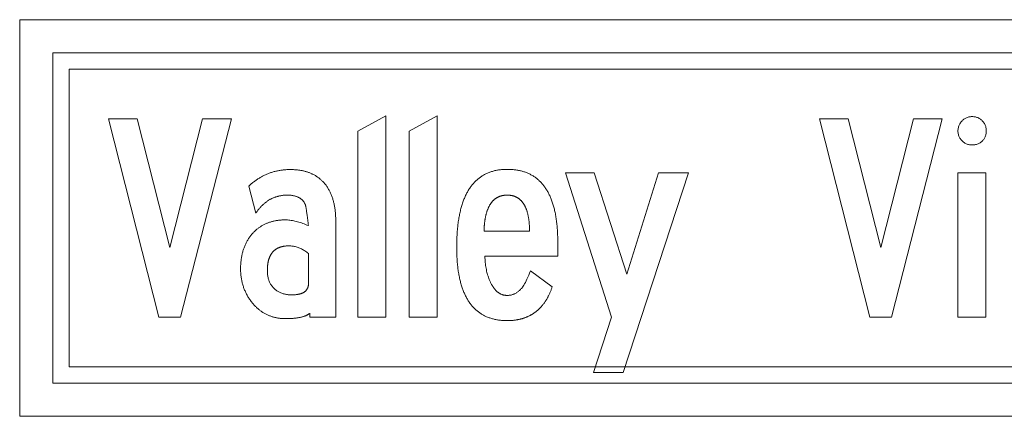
# Model space of a CAD drawing. Header units: feet. Extents: x 2244505 to 2247509, y 596053 to 600122.
# Tile 10 of 16: x 2247016 to 2247061, y 599942 to 599960. Entities that reach past the tile are written whole.
import ezdxf

# ---------------------------------------------------------------- set-up
doc = ezdxf.new("R2010")
doc.units = ezdxf.units.FT
doc.header["$MEASUREMENT"] = 0
doc.layers.add('SN_P_Signs', color=120, linetype='Continuous')

msp = doc.modelspace()

# ---------------------------------------------------------------- linework, layer by layer
at = {"layer": 'SN_P_Signs', "lineweight": 13}
for p, q in [((2247095.01, 599960.447, 1), (2247016.26, 599960.447, 1)), ((2247016.26, 599960.447, 1), (2247016.26, 599942.447, 1)), ((2247016.26, 599958.947, 1), (2247016.26, 599960.447, 1)), ((2247016.26, 599960.447, 1), (2247017.76, 599960.447, 1)), ((2247016.26, 599958.947, 1), (2247016.26, 599960.447, 1)), ((2247016.26, 599960.447, 1), (2247017.76, 599960.447, 1)), ((2247017.76, 599960.447, 1), (2247093.51, 599960.447, 1)), ((2247017.76, 599960.447, 1), (2247093.51, 599960.447, 1)), ((2247016.26, 599943.947, 1), (2247016.26, 599958.947, 1)), ((2247016.26, 599943.947, 1), (2247016.26, 599958.947, 1)), ((2247093.51, 599958.947, 1), (2247017.76, 599958.947, 1)), ((2247017.76, 599958.947, 1), (2247017.76, 599943.947, 1)), ((2247017.76, 599958.197, 1), (2247017.76, 599958.947, 1)), ((2247017.76, 599958.947, 1), (2247018.51, 599958.947, 1)), ((2247093.51, 599958.947, 1), (2247017.76, 599958.947, 1)), ((2247017.76, 599958.947, 1), (2247017.76, 599943.947, 1)), ((2247018.51, 599958.947, 1), (2247092.76, 599958.947, 1)), ((2247017.76, 599944.697, 1), (2247017.76, 599958.197, 1)), ((2247092.76, 599958.197, 1), (2247018.51, 599958.197, 1)), ((2247018.51, 599958.197, 1), (2247018.51, 599944.697, 1)), ((2247017.76, 599943.947, 1), (2247017.76, 599944.697, 1)), ((2247018.51, 599944.697, 1), (2247092.76, 599944.697, 1)), ((2247016.26, 599942.447, 1), (2247016.26, 599943.947, 1)), ((2247016.26, 599942.447, 1), (2247016.26, 599943.947, 1)), ((2247017.76, 599943.947, 1), (2247093.51, 599943.947, 1)), ((2247018.51, 599943.947, 1), (2247017.76, 599943.947, 1)), ((2247017.76, 599943.947, 1), (2247093.51, 599943.947, 1)), ((2247092.76, 599943.947, 1), (2247018.51, 599943.947, 1)), ((2247016.26, 599942.447, 1), (2247095.01, 599942.447, 1)), ((2247017.76, 599942.447, 1), (2247016.26, 599942.447, 1)), ((2247017.76, 599942.447, 1), (2247016.26, 599942.447, 1)), ((2247093.51, 599942.447, 1), (2247017.76, 599942.447, 1)), ((2247093.51, 599942.447, 1), (2247017.76, 599942.447, 1))]:
    msp.add_line(p, q, dxfattribs=at)
for points in [[(2247023.081, 599950.109), (2247024.566, 599955.949), (2247025.871, 599955.949), (2247023.558, 599946.951), (2247022.577, 599946.951), (2247020.292, 599955.949), (2247021.597, 599955.949), (2247023.081, 599950.109)], [(2247032.877, 599946.951), (2247031.617, 599946.951), (2247031.617, 599955.391), (2247032.877, 599956.084), (2247032.877, 599946.951)], [(2247035.208, 599946.951), (2247033.948, 599946.951), (2247033.948, 599955.391), (2247035.208, 599956.084), (2247035.208, 599946.951)], [(2247055.355, 599950.109), (2247056.84, 599955.949), (2247058.145, 599955.949), (2247055.832, 599946.951), (2247054.851, 599946.951), (2247052.566, 599955.949), (2247053.871, 599955.949), (2247055.355, 599950.109)], [(2247058.857, 599955.391), (2247058.858, 599955.432), (2247058.861, 599955.472), (2247058.867, 599955.512), (2247058.874, 599955.55), (2247058.884, 599955.587), (2247058.896, 599955.624), (2247058.91, 599955.66), (2247058.927, 599955.694), (2247058.945, 599955.728), (2247058.966, 599955.761), (2247058.989, 599955.793), (2247059.014, 599955.824), (2247059.041, 599955.854), (2247059.068, 599955.881), (2247059.096, 599955.906), (2247059.124, 599955.928), (2247059.154, 599955.949), (2247059.184, 599955.968), (2247059.215, 599955.985), (2247059.247, 599956), (2247059.28, 599956.012), (2247059.314, 599956.023), (2247059.349, 599956.032), (2247059.384, 599956.039), (2247059.42, 599956.044), (2247059.458, 599956.047), (2247059.496, 599956.048), (2247059.535, 599956.047), (2247059.574, 599956.044), (2247059.611, 599956.039), (2247059.648, 599956.033), (2247059.683, 599956.024), (2247059.718, 599956.013), (2247059.751, 599956.001), (2247059.784, 599955.986), (2247059.816, 599955.97), (2247059.846, 599955.952), (2247059.876, 599955.931), (2247059.905, 599955.909), (2247059.933, 599955.885), (2247059.959, 599955.859), (2247059.987, 599955.829), (2247060.012, 599955.799), (2247060.035, 599955.767), (2247060.055, 599955.734), (2247060.074, 599955.7), (2247060.09, 599955.665), (2247060.105, 599955.629), (2247060.117, 599955.592), (2247060.126, 599955.554), (2247060.134, 599955.515), (2247060.14, 599955.475), (2247060.143, 599955.433), (2247060.144, 599955.391), (2247060.143, 599955.352), (2247060.14, 599955.313), (2247060.135, 599955.276), (2247060.129, 599955.24), (2247060.12, 599955.205), (2247060.11, 599955.171), (2247060.098, 599955.138), (2247060.084, 599955.106), (2247060.068, 599955.075), (2247060.05, 599955.045), (2247060.03, 599955.017), (2247060.008, 599954.989), (2247059.985, 599954.962), (2247059.959, 599954.937), (2247059.93, 599954.911), (2247059.9, 599954.887), (2247059.869, 599954.865), (2247059.837, 599954.845), (2247059.803, 599954.828), (2247059.769, 599954.812), (2247059.733, 599954.799), (2247059.697, 599954.787), (2247059.659, 599954.778), (2247059.62, 599954.771), (2247059.579, 599954.765), (2247059.538, 599954.762), (2247059.496, 599954.761), (2247059.456, 599954.762), (2247059.417, 599954.766), (2247059.379, 599954.771), (2247059.342, 599954.779), (2247059.306, 599954.788), (2247059.27, 599954.8), (2247059.236, 599954.815), (2247059.202, 599954.831), (2247059.169, 599954.85), (2247059.137, 599954.87), (2247059.106, 599954.893), (2247059.075, 599954.918), (2247059.046, 599954.946), (2247059.018, 599954.974), (2247058.992, 599955.004), (2247058.969, 599955.035), (2247058.947, 599955.066), (2247058.928, 599955.099), (2247058.912, 599955.132), (2247058.897, 599955.166), (2247058.885, 599955.202), (2247058.875, 599955.238), (2247058.867, 599955.275), (2247058.861, 599955.313), (2247058.858, 599955.351), (2247058.857, 599955.391)], [(2247030.609, 599946.951), (2247029.439, 599946.951), (2247029.439, 599947.131), (2247029.425, 599947.119), (2247029.41, 599947.106), (2247029.394, 599947.095), (2247029.378, 599947.083), (2247029.361, 599947.072), (2247029.343, 599947.061), (2247029.324, 599947.051), (2247029.305, 599947.04), (2247029.286, 599947.03), (2247029.265, 599947.021), (2247029.244, 599947.012), (2247029.222, 599947.003), (2247029.2, 599946.994), (2247029.176, 599946.986), (2247029.152, 599946.978), (2247029.128, 599946.97), (2247029.103, 599946.962), (2247029.077, 599946.955), (2247029.05, 599946.949), (2247029.023, 599946.942), (2247028.995, 599946.936), (2247028.966, 599946.93), (2247028.937, 599946.925), (2247028.906, 599946.919), (2247028.876, 599946.915), (2247028.844, 599946.91), (2247028.812, 599946.906), (2247028.779, 599946.902), (2247028.746, 599946.898), (2247028.712, 599946.895), (2247028.677, 599946.892), (2247028.641, 599946.889), (2247028.605, 599946.887), (2247028.568, 599946.885), (2247028.53, 599946.883), (2247028.492, 599946.882), (2247028.453, 599946.88), (2247028.413, 599946.88), (2247028.373, 599946.879), (2247028.332, 599946.879), (2247028.296, 599946.879), (2247028.26, 599946.88), (2247028.224, 599946.882), (2247028.189, 599946.883), (2247028.153, 599946.886), (2247028.119, 599946.889), (2247028.084, 599946.892), (2247028.05, 599946.897), (2247028.015, 599946.901), (2247027.982, 599946.906), (2247027.948, 599946.912), (2247027.915, 599946.918), (2247027.882, 599946.925), (2247027.849, 599946.933), (2247027.816, 599946.941), (2247027.784, 599946.949), (2247027.752, 599946.958), (2247027.721, 599946.968), (2247027.689, 599946.978), (2247027.658, 599946.988), (2247027.627, 599947), (2247027.596, 599947.011), (2247027.566, 599947.024), (2247027.536, 599947.037), (2247027.506, 599947.05), (2247027.477, 599947.064), (2247027.447, 599947.078), (2247027.418, 599947.094), (2247027.389, 599947.109), (2247027.361, 599947.125), (2247027.333, 599947.142), (2247027.305, 599947.159), (2247027.277, 599947.177), (2247027.25, 599947.195), (2247027.222, 599947.214), (2247027.196, 599947.234), (2247027.169, 599947.254), (2247027.143, 599947.274), (2247027.116, 599947.295), (2247027.091, 599947.317), (2247027.065, 599947.339), (2247027.04, 599947.362), (2247027.015, 599947.385), (2247026.99, 599947.409), (2247026.965, 599947.433), (2247026.941, 599947.458), (2247026.917, 599947.483), (2247026.893, 599947.509), (2247026.87, 599947.536), (2247026.847, 599947.563), (2247026.819, 599947.596), (2247026.792, 599947.63), (2247026.766, 599947.664), (2247026.741, 599947.699), (2247026.716, 599947.733), (2247026.692, 599947.768), (2247026.669, 599947.804), (2247026.646, 599947.839), (2247026.624, 599947.875), (2247026.603, 599947.912), (2247026.582, 599947.948), (2247026.562, 599947.985), (2247026.543, 599948.022), (2247026.525, 599948.06), (2247026.507, 599948.098), (2247026.49, 599948.136), (2247026.473, 599948.174), (2247026.458, 599948.213), (2247026.443, 599948.252), (2247026.428, 599948.292), (2247026.415, 599948.332), (2247026.402, 599948.372), (2247026.39, 599948.412), (2247026.378, 599948.453), (2247026.367, 599948.494), (2247026.357, 599948.535), (2247026.348, 599948.577), (2247026.339, 599948.619), (2247026.331, 599948.661), (2247026.324, 599948.703), (2247026.317, 599948.746), (2247026.311, 599948.79), (2247026.306, 599948.833), (2247026.301, 599948.877), (2247026.298, 599948.921), (2247026.294, 599948.966), (2247026.292, 599949.01), (2247026.29, 599949.055), (2247026.289, 599949.101), (2247026.289, 599949.147), (2247026.289, 599949.193), (2247026.29, 599949.238), (2247026.292, 599949.284), (2247026.294, 599949.328), (2247026.296, 599949.373), (2247026.3, 599949.417), (2247026.303, 599949.46), (2247026.308, 599949.503), (2247026.313, 599949.546), (2247026.318, 599949.588), (2247026.325, 599949.63), (2247026.331, 599949.672), (2247026.339, 599949.713), (2247026.347, 599949.753), (2247026.355, 599949.794), (2247026.365, 599949.833), (2247026.374, 599949.873), (2247026.385, 599949.912), (2247026.396, 599949.95), (2247026.407, 599949.988), (2247026.419, 599950.026), (2247026.432, 599950.063), (2247026.445, 599950.1), (2247026.459, 599950.137), (2247026.474, 599950.173), (2247026.489, 599950.208), (2247026.505, 599950.244), (2247026.521, 599950.278), (2247026.538, 599950.313), (2247026.555, 599950.347), (2247026.573, 599950.38), (2247026.592, 599950.413), (2247026.611, 599950.446), (2247026.631, 599950.478), (2247026.651, 599950.51), (2247026.672, 599950.541), (2247026.694, 599950.572), (2247026.716, 599950.603), (2247026.739, 599950.633), (2247026.762, 599950.663), (2247026.786, 599950.692), (2247026.811, 599950.721), (2247026.834, 599950.747), (2247026.857, 599950.772), (2247026.881, 599950.797), (2247026.905, 599950.821), (2247026.929, 599950.845), (2247026.953, 599950.868), (2247026.978, 599950.891), (2247027.003, 599950.913), (2247027.029, 599950.934), (2247027.055, 599950.955), (2247027.081, 599950.976), (2247027.107, 599950.996), (2247027.134, 599951.015), (2247027.161, 599951.034), (2247027.189, 599951.052), (2247027.217, 599951.07), (2247027.245, 599951.088), (2247027.273, 599951.104), (2247027.302, 599951.121), (2247027.331, 599951.136), (2247027.36, 599951.151), (2247027.39, 599951.166), (2247027.42, 599951.18), (2247027.45, 599951.194), (2247027.481, 599951.207), (2247027.512, 599951.219), (2247027.543, 599951.231), (2247027.575, 599951.243), (2247027.607, 599951.254), (2247027.639, 599951.264), (2247027.672, 599951.274), (2247027.705, 599951.283), (2247027.738, 599951.292), (2247027.772, 599951.3), (2247027.805, 599951.308), (2247027.84, 599951.315), (2247027.874, 599951.322), (2247027.909, 599951.328), (2247027.944, 599951.333), (2247027.98, 599951.338), (2247028.016, 599951.343), (2247028.052, 599951.347), (2247028.088, 599951.35), (2247028.125, 599951.353), (2247028.162, 599951.356), (2247028.2, 599951.358), (2247028.237, 599951.359), (2247028.275, 599951.36), (2247028.314, 599951.36), (2247028.367, 599951.359), (2247028.421, 599951.357), (2247028.476, 599951.353), (2247028.531, 599951.347), (2247028.587, 599951.34), (2247028.643, 599951.331), (2247028.7, 599951.321), (2247028.757, 599951.309), (2247028.816, 599951.295), (2247028.874, 599951.28), (2247028.934, 599951.263), (2247028.994, 599951.244), (2247029.055, 599951.224), (2247029.116, 599951.202), (2247029.178, 599951.179), (2247029.24, 599951.154), (2247029.303, 599951.127), (2247029.367, 599951.099), (2247029.359, 599951.17), (2247029.352, 599951.238), (2247029.345, 599951.303), (2247029.337, 599951.366), (2247029.33, 599951.426), (2247029.323, 599951.484), (2247029.316, 599951.539), (2247029.309, 599951.591), (2247029.302, 599951.641), (2247029.295, 599951.688), (2247029.288, 599951.732), (2247029.281, 599951.774), (2247029.275, 599951.81), (2247029.269, 599951.844), (2247029.264, 599951.876), (2247029.259, 599951.905), (2247029.254, 599951.932), (2247029.249, 599951.956), (2247029.244, 599951.978), (2247029.24, 599951.998), (2247029.236, 599952.015), (2247029.232, 599952.031), (2247029.229, 599952.043), (2247029.226, 599952.054), (2247029.223, 599952.062), (2247029.214, 599952.082), (2247029.204, 599952.102), (2247029.194, 599952.121), (2247029.183, 599952.14), (2247029.172, 599952.159), (2247029.16, 599952.177), (2247029.148, 599952.194), (2247029.135, 599952.211), (2247029.122, 599952.227), (2247029.108, 599952.243), (2247029.093, 599952.258), (2247029.078, 599952.273), (2247029.063, 599952.288), (2247029.046, 599952.301), (2247029.03, 599952.315), (2247029.012, 599952.328), (2247028.995, 599952.34), (2247028.976, 599952.352), (2247028.957, 599952.363), (2247028.938, 599952.374), (2247028.918, 599952.384), (2247028.898, 599952.394), (2247028.876, 599952.403), (2247028.855, 599952.412), (2247028.833, 599952.42), (2247028.81, 599952.428), (2247028.787, 599952.435), (2247028.763, 599952.442), (2247028.739, 599952.449), (2247028.714, 599952.454), (2247028.688, 599952.46), (2247028.662, 599952.464), (2247028.636, 599952.469), (2247028.609, 599952.472), (2247028.581, 599952.476), (2247028.553, 599952.478), (2247028.524, 599952.481), (2247028.495, 599952.483), (2247028.465, 599952.484), (2247028.435, 599952.485), (2247028.404, 599952.485), (2247028.374, 599952.485), (2247028.344, 599952.484), (2247028.314, 599952.483), (2247028.285, 599952.481), (2247028.256, 599952.479), (2247028.227, 599952.476), (2247028.198, 599952.473), (2247028.169, 599952.469), (2247028.141, 599952.465), (2247028.112, 599952.46), (2247028.084, 599952.455), (2247028.056, 599952.45), (2247028.029, 599952.444), (2247028.001, 599952.437), (2247027.974, 599952.43), (2247027.947, 599952.422), (2247027.92, 599952.414), (2247027.893, 599952.406), (2247027.867, 599952.397), (2247027.84, 599952.387), (2247027.814, 599952.377), (2247027.788, 599952.367), (2247027.762, 599952.356), (2247027.737, 599952.345), (2247027.711, 599952.333), (2247027.686, 599952.32), (2247027.661, 599952.307), (2247027.636, 599952.294), (2247027.612, 599952.28), (2247027.587, 599952.266), (2247027.563, 599952.251), (2247027.539, 599952.236), (2247027.515, 599952.22), (2247027.492, 599952.203), (2247027.468, 599952.187), (2247027.445, 599952.169), (2247027.422, 599952.152), (2247027.399, 599952.133), (2247027.376, 599952.115), (2247027.354, 599952.095), (2247027.332, 599952.076), (2247027.309, 599952.055), (2247027.288, 599952.035), (2247027.266, 599952.014), (2247027.244, 599951.992), (2247027.223, 599951.97), (2247027.202, 599951.947), (2247027.181, 599951.924), (2247027.16, 599951.9), (2247027.139, 599951.876), (2247027.119, 599951.852), (2247027.099, 599951.827), (2247027.079, 599951.801), (2247027.059, 599951.775), (2247027.04, 599951.748), (2247027.02, 599951.721), (2247027.001, 599951.694), (2247026.982, 599951.666), (2247026.667, 599952.899), (2247026.697, 599952.927), (2247026.728, 599952.954), (2247026.759, 599952.981), (2247026.789, 599953.007), (2247026.821, 599953.033), (2247026.852, 599953.058), (2247026.883, 599953.083), (2247026.915, 599953.107), (2247026.947, 599953.131), (2247026.979, 599953.154), (2247027.011, 599953.177), (2247027.044, 599953.199), (2247027.077, 599953.22), (2247027.11, 599953.241), (2247027.143, 599953.262), (2247027.176, 599953.282), (2247027.209, 599953.301), (2247027.243, 599953.32), (2247027.277, 599953.338), (2247027.311, 599953.356), (2247027.345, 599953.373), (2247027.38, 599953.39), (2247027.415, 599953.406), (2247027.45, 599953.422), (2247027.485, 599953.437), (2247027.52, 599953.452), (2247027.555, 599953.466), (2247027.591, 599953.479), (2247027.627, 599953.492), (2247027.663, 599953.505), (2247027.699, 599953.517), (2247027.736, 599953.528), (2247027.773, 599953.539), (2247027.809, 599953.55), (2247027.846, 599953.559), (2247027.884, 599953.569), (2247027.921, 599953.577), (2247027.959, 599953.586), (2247027.997, 599953.593), (2247028.035, 599953.601), (2247028.073, 599953.607), (2247028.112, 599953.613), (2247028.15, 599953.619), (2247028.189, 599953.624), (2247028.228, 599953.628), (2247028.267, 599953.632), (2247028.307, 599953.636), (2247028.347, 599953.639), (2247028.386, 599953.641), (2247028.427, 599953.643), (2247028.467, 599953.644), (2247028.507, 599953.645), (2247028.548, 599953.645), (2247028.586, 599953.645), (2247028.624, 599953.645), (2247028.661, 599953.643), (2247028.698, 599953.642), (2247028.735, 599953.64), (2247028.772, 599953.637), (2247028.808, 599953.634), (2247028.844, 599953.631), (2247028.879, 599953.627), (2247028.914, 599953.623), (2247028.949, 599953.618), (2247028.983, 599953.613), (2247029.018, 599953.607), (2247029.051, 599953.601), (2247029.085, 599953.595), (2247029.118, 599953.588), (2247029.15, 599953.58), (2247029.183, 599953.573), (2247029.215, 599953.564), (2247029.247, 599953.555), (2247029.278, 599953.546), (2247029.309, 599953.536), (2247029.34, 599953.526), (2247029.37, 599953.516), (2247029.4, 599953.505), (2247029.43, 599953.493), (2247029.459, 599953.481), (2247029.488, 599953.469), (2247029.517, 599953.456), (2247029.545, 599953.443), (2247029.573, 599953.429), (2247029.601, 599953.415), (2247029.628, 599953.4), (2247029.655, 599953.385), (2247029.682, 599953.37), (2247029.708, 599953.354), (2247029.734, 599953.337), (2247029.759, 599953.32), (2247029.785, 599953.303), (2247029.81, 599953.285), (2247029.834, 599953.267), (2247029.858, 599953.248), (2247029.882, 599953.229), (2247029.906, 599953.209), (2247029.929, 599953.189), (2247029.952, 599953.169), (2247029.975, 599953.148), (2247029.997, 599953.126), (2247030.019, 599953.105), (2247030.04, 599953.082), (2247030.061, 599953.06), (2247030.082, 599953.036), (2247030.103, 599953.013), (2247030.123, 599952.989), (2247030.145, 599952.96), (2247030.167, 599952.931), (2247030.188, 599952.901), (2247030.209, 599952.871), (2247030.229, 599952.84), (2247030.249, 599952.809), (2247030.268, 599952.778), (2247030.287, 599952.746), (2247030.305, 599952.713), (2247030.323, 599952.68), (2247030.34, 599952.647), (2247030.356, 599952.613), (2247030.372, 599952.578), (2247030.388, 599952.543), (2247030.403, 599952.508), (2247030.417, 599952.472), (2247030.431, 599952.436), (2247030.445, 599952.399), (2247030.457, 599952.362), (2247030.47, 599952.324), (2247030.482, 599952.286), (2247030.493, 599952.247), (2247030.504, 599952.208), (2247030.514, 599952.168), (2247030.524, 599952.128), (2247030.533, 599952.088), (2247030.542, 599952.046), (2247030.55, 599952.005), (2247030.557, 599951.963), (2247030.564, 599951.92), (2247030.571, 599951.877), (2247030.577, 599951.834), (2247030.583, 599951.79), (2247030.588, 599951.745), (2247030.592, 599951.701), (2247030.596, 599951.655), (2247030.599, 599951.609), (2247030.602, 599951.563), (2247030.605, 599951.516), (2247030.607, 599951.469), (2247030.608, 599951.421), (2247030.609, 599951.373), (2247030.609, 599951.324), (2247030.609, 599946.951)], [(2247040.689, 599949.713), (2247037.377, 599949.713), (2247037.38, 599949.64), (2247037.385, 599949.568), (2247037.391, 599949.497), (2247037.397, 599949.428), (2247037.405, 599949.36), (2247037.414, 599949.294), (2247037.424, 599949.228), (2247037.435, 599949.164), (2247037.447, 599949.102), (2247037.46, 599949.04), (2247037.474, 599948.98), (2247037.489, 599948.922), (2247037.505, 599948.864), (2247037.522, 599948.808), (2247037.541, 599948.754), (2247037.56, 599948.7), (2247037.58, 599948.648), (2247037.602, 599948.598), (2247037.614, 599948.569), (2247037.627, 599948.541), (2247037.64, 599948.514), (2247037.654, 599948.487), (2247037.667, 599948.461), (2247037.681, 599948.435), (2247037.695, 599948.41), (2247037.709, 599948.386), (2247037.723, 599948.363), (2247037.737, 599948.34), (2247037.752, 599948.317), (2247037.767, 599948.296), (2247037.782, 599948.275), (2247037.797, 599948.254), (2247037.813, 599948.234), (2247037.828, 599948.215), (2247037.844, 599948.196), (2247037.86, 599948.179), (2247037.877, 599948.161), (2247037.893, 599948.145), (2247037.91, 599948.129), (2247037.927, 599948.113), (2247037.944, 599948.098), (2247037.961, 599948.084), (2247037.979, 599948.071), (2247037.996, 599948.058), (2247038.014, 599948.045), (2247038.033, 599948.034), (2247038.051, 599948.023), (2247038.069, 599948.012), (2247038.088, 599948.003), (2247038.107, 599947.994), (2247038.126, 599947.985), (2247038.146, 599947.977), (2247038.165, 599947.97), (2247038.185, 599947.963), (2247038.205, 599947.957), (2247038.225, 599947.952), (2247038.245, 599947.947), (2247038.266, 599947.943), (2247038.287, 599947.94), (2247038.308, 599947.937), (2247038.329, 599947.935), (2247038.35, 599947.933), (2247038.372, 599947.932), (2247038.394, 599947.932), (2247038.425, 599947.932), (2247038.455, 599947.934), (2247038.486, 599947.937), (2247038.516, 599947.941), (2247038.545, 599947.946), (2247038.575, 599947.952), (2247038.603, 599947.959), (2247038.632, 599947.968), (2247038.66, 599947.977), (2247038.688, 599947.988), (2247038.716, 599947.999), (2247038.743, 599948.012), (2247038.77, 599948.026), (2247038.796, 599948.041), (2247038.822, 599948.058), (2247038.848, 599948.075), (2247038.873, 599948.093), (2247038.899, 599948.113), (2247038.923, 599948.134), (2247038.948, 599948.155), (2247038.972, 599948.178), (2247038.995, 599948.202), (2247039.019, 599948.228), (2247039.042, 599948.254), (2247039.065, 599948.281), (2247039.087, 599948.31), (2247039.117, 599948.353), (2247039.148, 599948.403), (2247039.181, 599948.459), (2247039.216, 599948.523), (2247039.253, 599948.593), (2247039.291, 599948.67), (2247039.33, 599948.754), (2247039.368, 599948.845), (2247039.407, 599948.943), (2247039.447, 599949.048), (2247040.437, 599948.319), (2247040.426, 599948.288), (2247040.415, 599948.258), (2247040.404, 599948.228), (2247040.393, 599948.199), (2247040.382, 599948.17), (2247040.37, 599948.141), (2247040.359, 599948.112), (2247040.347, 599948.084), (2247040.335, 599948.056), (2247040.322, 599948.028), (2247040.31, 599948.001), (2247040.297, 599947.974), (2247040.284, 599947.947), (2247040.271, 599947.92), (2247040.258, 599947.894), (2247040.244, 599947.868), (2247040.23, 599947.843), (2247040.216, 599947.818), (2247040.202, 599947.793), (2247040.188, 599947.768), (2247040.173, 599947.744), (2247040.159, 599947.72), (2247040.144, 599947.696), (2247040.129, 599947.673), (2247040.113, 599947.65), (2247040.098, 599947.627), (2247040.082, 599947.604), (2247040.066, 599947.582), (2247040.05, 599947.56), (2247040.034, 599947.539), (2247040.017, 599947.517), (2247040, 599947.496), (2247039.983, 599947.476), (2247039.966, 599947.455), (2247039.949, 599947.435), (2247039.931, 599947.416), (2247039.914, 599947.396), (2247039.896, 599947.377), (2247039.878, 599947.358), (2247039.859, 599947.34), (2247039.841, 599947.322), (2247039.822, 599947.304), (2247039.803, 599947.286), (2247039.784, 599947.269), (2247039.765, 599947.252), (2247039.745, 599947.235), (2247039.725, 599947.219), (2247039.705, 599947.203), (2247039.685, 599947.187), (2247039.665, 599947.172), (2247039.644, 599947.156), (2247039.624, 599947.142), (2247039.603, 599947.127), (2247039.582, 599947.113), (2247039.56, 599947.099), (2247039.539, 599947.085), (2247039.517, 599947.072), (2247039.495, 599947.059), (2247039.473, 599947.046), (2247039.451, 599947.034), (2247039.428, 599947.022), (2247039.405, 599947.01), (2247039.383, 599946.999), (2247039.359, 599946.987), (2247039.336, 599946.977), (2247039.313, 599946.966), (2247039.289, 599946.956), (2247039.265, 599946.946), (2247039.241, 599946.936), (2247039.217, 599946.927), (2247039.192, 599946.918), (2247039.167, 599946.909), (2247039.142, 599946.901), (2247039.117, 599946.893), (2247039.092, 599946.885), (2247039.066, 599946.877), (2247039.041, 599946.87), (2247039.015, 599946.863), (2247038.989, 599946.857), (2247038.962, 599946.85), (2247038.936, 599946.844), (2247038.909, 599946.839), (2247038.882, 599946.833), (2247038.855, 599946.828), (2247038.828, 599946.824), (2247038.8, 599946.819), (2247038.772, 599946.815), (2247038.745, 599946.811), (2247038.716, 599946.808), (2247038.688, 599946.804), (2247038.66, 599946.802), (2247038.631, 599946.799), (2247038.602, 599946.797), (2247038.573, 599946.795), (2247038.543, 599946.793), (2247038.514, 599946.792), (2247038.484, 599946.791), (2247038.454, 599946.79), (2247038.424, 599946.789), (2247038.394, 599946.789), (2247038.348, 599946.789), (2247038.303, 599946.79), (2247038.258, 599946.792), (2247038.214, 599946.794), (2247038.17, 599946.797), (2247038.127, 599946.801), (2247038.084, 599946.805), (2247038.041, 599946.81), (2247037.999, 599946.816), (2247037.958, 599946.822), (2247037.917, 599946.829), (2247037.876, 599946.837), (2247037.836, 599946.845), (2247037.796, 599946.854), (2247037.757, 599946.864), (2247037.718, 599946.874), (2247037.68, 599946.885), (2247037.642, 599946.897), (2247037.605, 599946.909), (2247037.568, 599946.922), (2247037.531, 599946.936), (2247037.495, 599946.95), (2247037.46, 599946.965), (2247037.424, 599946.981), (2247037.39, 599946.997), (2247037.356, 599947.014), (2247037.322, 599947.032), (2247037.289, 599947.05), (2247037.256, 599947.069), (2247037.223, 599947.089), (2247037.192, 599947.109), (2247037.16, 599947.13), (2247037.129, 599947.152), (2247037.099, 599947.174), (2247037.069, 599947.197), (2247037.039, 599947.221), (2247037.01, 599947.245), (2247036.981, 599947.27), (2247036.953, 599947.296), (2247036.925, 599947.322), (2247036.898, 599947.349), (2247036.871, 599947.376), (2247036.845, 599947.405), (2247036.819, 599947.434), (2247036.793, 599947.463), (2247036.768, 599947.494), (2247036.744, 599947.525), (2247036.719, 599947.556), (2247036.696, 599947.588), (2247036.673, 599947.621), (2247036.65, 599947.655), (2247036.628, 599947.689), (2247036.606, 599947.724), (2247036.584, 599947.76), (2247036.564, 599947.796), (2247036.543, 599947.833), (2247036.523, 599947.871), (2247036.504, 599947.909), (2247036.485, 599947.948), (2247036.466, 599947.988), (2247036.448, 599948.028), (2247036.43, 599948.069), (2247036.413, 599948.11), (2247036.396, 599948.153), (2247036.38, 599948.196), (2247036.364, 599948.239), (2247036.349, 599948.284), (2247036.334, 599948.329), (2247036.319, 599948.374), (2247036.305, 599948.42), (2247036.292, 599948.467), (2247036.279, 599948.515), (2247036.266, 599948.563), (2247036.254, 599948.612), (2247036.242, 599948.662), (2247036.231, 599948.712), (2247036.22, 599948.763), (2247036.21, 599948.815), (2247036.2, 599948.867), (2247036.191, 599948.92), (2247036.182, 599948.973), (2247036.173, 599949.028), (2247036.165, 599949.083), (2247036.158, 599949.138), (2247036.151, 599949.194), (2247036.144, 599949.251), (2247036.138, 599949.309), (2247036.132, 599949.367), (2247036.127, 599949.426), (2247036.122, 599949.486), (2247036.117, 599949.546), (2247036.114, 599949.607), (2247036.11, 599949.669), (2247036.107, 599949.731), (2247036.105, 599949.794), (2247036.103, 599949.857), (2247036.101, 599949.922), (2247036.1, 599949.986), (2247036.099, 599950.052), (2247036.099, 599950.118), (2247036.099, 599950.189), (2247036.1, 599950.258), (2247036.101, 599950.327), (2247036.103, 599950.396), (2247036.105, 599950.463), (2247036.107, 599950.53), (2247036.11, 599950.596), (2247036.114, 599950.661), (2247036.117, 599950.726), (2247036.122, 599950.79), (2247036.127, 599950.853), (2247036.132, 599950.916), (2247036.138, 599950.978), (2247036.144, 599951.039), (2247036.151, 599951.1), (2247036.158, 599951.159), (2247036.165, 599951.218), (2247036.173, 599951.277), (2247036.182, 599951.334), (2247036.191, 599951.391), (2247036.2, 599951.448), (2247036.21, 599951.503), (2247036.22, 599951.558), (2247036.231, 599951.612), (2247036.242, 599951.665), (2247036.254, 599951.718), (2247036.266, 599951.77), (2247036.279, 599951.821), (2247036.292, 599951.872), (2247036.305, 599951.922), (2247036.319, 599951.971), (2247036.334, 599952.019), (2247036.349, 599952.067), (2247036.364, 599952.114), (2247036.38, 599952.16), (2247036.396, 599952.206), (2247036.413, 599952.251), (2247036.43, 599952.295), (2247036.448, 599952.339), (2247036.466, 599952.381), (2247036.485, 599952.424), (2247036.504, 599952.465), (2247036.523, 599952.506), (2247036.543, 599952.546), (2247036.564, 599952.585), (2247036.584, 599952.623), (2247036.606, 599952.661), (2247036.628, 599952.698), (2247036.65, 599952.735), (2247036.673, 599952.77), (2247036.696, 599952.805), (2247036.719, 599952.84), (2247036.744, 599952.873), (2247036.768, 599952.906), (2247036.793, 599952.938), (2247036.819, 599952.97), (2247036.845, 599953.001), (2247036.871, 599953.031), (2247036.898, 599953.06), (2247036.925, 599953.089), (2247036.953, 599953.117), (2247036.981, 599953.144), (2247037.01, 599953.17), (2247037.039, 599953.196), (2247037.069, 599953.221), (2247037.099, 599953.246), (2247037.129, 599953.269), (2247037.16, 599953.292), (2247037.192, 599953.315), (2247037.223, 599953.336), (2247037.256, 599953.357), (2247037.289, 599953.377), (2247037.322, 599953.397), (2247037.356, 599953.415), (2247037.39, 599953.433), (2247037.424, 599953.451), (2247037.46, 599953.467), (2247037.495, 599953.483), (2247037.531, 599953.499), (2247037.568, 599953.513), (2247037.605, 599953.527), (2247037.642, 599953.54), (2247037.68, 599953.552), (2247037.718, 599953.564), (2247037.757, 599953.575), (2247037.796, 599953.585), (2247037.836, 599953.595), (2247037.876, 599953.604), (2247037.917, 599953.612), (2247037.958, 599953.619), (2247037.999, 599953.626), (2247038.041, 599953.632), (2247038.084, 599953.637), (2247038.127, 599953.642), (2247038.17, 599953.646), (2247038.214, 599953.649), (2247038.258, 599953.651), (2247038.303, 599953.653), (2247038.348, 599953.654), (2247038.394, 599953.654), (2247038.44, 599953.654), (2247038.485, 599953.653), (2247038.53, 599953.652), (2247038.574, 599953.649), (2247038.618, 599953.646), (2247038.661, 599953.643), (2247038.704, 599953.638), (2247038.746, 599953.633), (2247038.788, 599953.628), (2247038.83, 599953.621), (2247038.871, 599953.614), (2247038.912, 599953.607), (2247038.952, 599953.599), (2247038.991, 599953.59), (2247039.031, 599953.58), (2247039.07, 599953.57), (2247039.108, 599953.559), (2247039.146, 599953.547), (2247039.183, 599953.535), (2247039.22, 599953.522), (2247039.257, 599953.508), (2247039.293, 599953.494), (2247039.328, 599953.479), (2247039.363, 599953.464), (2247039.398, 599953.448), (2247039.432, 599953.431), (2247039.466, 599953.413), (2247039.499, 599953.395), (2247039.532, 599953.376), (2247039.564, 599953.356), (2247039.596, 599953.336), (2247039.628, 599953.315), (2247039.659, 599953.294), (2247039.689, 599953.272), (2247039.719, 599953.249), (2247039.749, 599953.225), (2247039.778, 599953.201), (2247039.807, 599953.176), (2247039.835, 599953.151), (2247039.863, 599953.125), (2247039.89, 599953.098), (2247039.917, 599953.07), (2247039.943, 599953.042), (2247039.969, 599953.013), (2247039.995, 599952.984), (2247040.02, 599952.954), (2247040.044, 599952.923), (2247040.068, 599952.892), (2247040.092, 599952.859), (2247040.115, 599952.827), (2247040.138, 599952.793), (2247040.16, 599952.759), (2247040.182, 599952.724), (2247040.203, 599952.689), (2247040.224, 599952.653), (2247040.245, 599952.616), (2247040.265, 599952.579), (2247040.284, 599952.541), (2247040.303, 599952.502), (2247040.322, 599952.462), (2247040.34, 599952.422), (2247040.357, 599952.382), (2247040.375, 599952.34), (2247040.391, 599952.298), (2247040.408, 599952.256), (2247040.424, 599952.212), (2247040.439, 599952.168), (2247040.454, 599952.123), (2247040.468, 599952.078), (2247040.482, 599952.032), (2247040.496, 599951.985), (2247040.509, 599951.938), (2247040.522, 599951.89), (2247040.534, 599951.841), (2247040.545, 599951.792), (2247040.557, 599951.742), (2247040.567, 599951.691), (2247040.578, 599951.64), (2247040.588, 599951.588), (2247040.597, 599951.535), (2247040.606, 599951.482), (2247040.615, 599951.428), (2247040.623, 599951.373), (2247040.63, 599951.318), (2247040.637, 599951.262), (2247040.644, 599951.206), (2247040.65, 599951.148), (2247040.656, 599951.09), (2247040.661, 599951.032), (2247040.666, 599950.972), (2247040.67, 599950.912), (2247040.674, 599950.852), (2247040.678, 599950.791), (2247040.681, 599950.729), (2247040.683, 599950.666), (2247040.685, 599950.603), (2247040.687, 599950.539), (2247040.688, 599950.474), (2247040.689, 599950.409), (2247040.689, 599950.343), (2247040.689, 599949.713)], [(2247043.664, 599944.432), (2247042.306, 599944.432), (2247043.124, 599946.951), (2247041.046, 599953.493), (2247042.342, 599953.493), (2247043.817, 599948.895), (2247045.266, 599953.493), (2247046.625, 599953.493), (2247043.664, 599944.432)], [(2247060.117, 599946.951), (2247058.857, 599946.951), (2247058.857, 599953.502), (2247060.117, 599953.502), (2247060.117, 599946.951)], [(2247037.341, 599950.847), (2247039.411, 599950.847), (2247039.41, 599950.88), (2247039.41, 599950.912), (2247039.409, 599950.944), (2247039.408, 599950.976), (2247039.407, 599951.007), (2247039.405, 599951.038), (2247039.404, 599951.068), (2247039.402, 599951.099), (2247039.4, 599951.129), (2247039.397, 599951.158), (2247039.395, 599951.188), (2247039.392, 599951.217), (2247039.39, 599951.245), (2247039.387, 599951.274), (2247039.383, 599951.302), (2247039.38, 599951.329), (2247039.376, 599951.357), (2247039.373, 599951.384), (2247039.369, 599951.41), (2247039.364, 599951.437), (2247039.36, 599951.463), (2247039.355, 599951.488), (2247039.351, 599951.514), (2247039.346, 599951.539), (2247039.341, 599951.564), (2247039.335, 599951.588), (2247039.33, 599951.612), (2247039.324, 599951.636), (2247039.318, 599951.659), (2247039.312, 599951.682), (2247039.305, 599951.705), (2247039.299, 599951.728), (2247039.292, 599951.75), (2247039.285, 599951.771), (2247039.278, 599951.793), (2247039.271, 599951.814), (2247039.263, 599951.835), (2247039.256, 599951.855), (2247039.248, 599951.875), (2247039.24, 599951.895), (2247039.231, 599951.915), (2247039.223, 599951.934), (2247039.214, 599951.953), (2247039.205, 599951.971), (2247039.196, 599951.989), (2247039.187, 599952.007), (2247039.177, 599952.025), (2247039.168, 599952.042), (2247039.158, 599952.059), (2247039.148, 599952.075), (2247039.137, 599952.092), (2247039.127, 599952.107), (2247039.116, 599952.123), (2247039.105, 599952.138), (2247039.094, 599952.153), (2247039.083, 599952.168), (2247039.072, 599952.182), (2247039.06, 599952.196), (2247039.048, 599952.209), (2247039.036, 599952.223), (2247039.024, 599952.236), (2247039.011, 599952.248), (2247038.999, 599952.261), (2247038.986, 599952.273), (2247038.973, 599952.284), (2247038.96, 599952.295), (2247038.946, 599952.306), (2247038.933, 599952.317), (2247038.919, 599952.327), (2247038.905, 599952.337), (2247038.891, 599952.347), (2247038.876, 599952.356), (2247038.862, 599952.365), (2247038.847, 599952.374), (2247038.832, 599952.382), (2247038.817, 599952.39), (2247038.802, 599952.398), (2247038.786, 599952.406), (2247038.77, 599952.413), (2247038.754, 599952.419), (2247038.738, 599952.426), (2247038.722, 599952.432), (2247038.705, 599952.437), (2247038.688, 599952.443), (2247038.671, 599952.448), (2247038.654, 599952.453), (2247038.637, 599952.457), (2247038.62, 599952.461), (2247038.602, 599952.465), (2247038.584, 599952.468), (2247038.566, 599952.472), (2247038.547, 599952.474), (2247038.529, 599952.477), (2247038.51, 599952.479), (2247038.491, 599952.481), (2247038.472, 599952.482), (2247038.453, 599952.483), (2247038.433, 599952.484), (2247038.414, 599952.485), (2247038.394, 599952.485), (2247038.374, 599952.485), (2247038.354, 599952.484), (2247038.334, 599952.483), (2247038.315, 599952.482), (2247038.295, 599952.481), (2247038.276, 599952.479), (2247038.257, 599952.477), (2247038.239, 599952.474), (2247038.22, 599952.472), (2247038.202, 599952.468), (2247038.184, 599952.465), (2247038.166, 599952.461), (2247038.148, 599952.457), (2247038.131, 599952.453), (2247038.113, 599952.448), (2247038.096, 599952.443), (2247038.079, 599952.437), (2247038.062, 599952.432), (2247038.046, 599952.426), (2247038.029, 599952.419), (2247038.013, 599952.413), (2247037.997, 599952.406), (2247037.981, 599952.398), (2247037.965, 599952.39), (2247037.95, 599952.382), (2247037.935, 599952.374), (2247037.92, 599952.365), (2247037.905, 599952.356), (2247037.89, 599952.347), (2247037.876, 599952.337), (2247037.861, 599952.327), (2247037.847, 599952.317), (2247037.833, 599952.306), (2247037.82, 599952.295), (2247037.806, 599952.284), (2247037.793, 599952.273), (2247037.78, 599952.261), (2247037.767, 599952.248), (2247037.754, 599952.236), (2247037.742, 599952.223), (2247037.729, 599952.209), (2247037.717, 599952.196), (2247037.705, 599952.182), (2247037.693, 599952.168), (2247037.682, 599952.153), (2247037.67, 599952.138), (2247037.659, 599952.123), (2247037.648, 599952.107), (2247037.637, 599952.092), (2247037.627, 599952.075), (2247037.616, 599952.059), (2247037.606, 599952.042), (2247037.596, 599952.025), (2247037.586, 599952.007), (2247037.576, 599951.989), (2247037.567, 599951.971), (2247037.558, 599951.953), (2247037.549, 599951.934), (2247037.54, 599951.915), (2247037.531, 599951.895), (2247037.522, 599951.875), (2247037.514, 599951.855), (2247037.506, 599951.835), (2247037.498, 599951.814), (2247037.49, 599951.793), (2247037.483, 599951.771), (2247037.475, 599951.75), (2247037.468, 599951.728), (2247037.461, 599951.705), (2247037.455, 599951.682), (2247037.448, 599951.659), (2247037.442, 599951.636), (2247037.435, 599951.612), (2247037.429, 599951.588), (2247037.424, 599951.564), (2247037.418, 599951.539), (2247037.413, 599951.514), (2247037.407, 599951.488), (2247037.402, 599951.463), (2247037.397, 599951.437), (2247037.393, 599951.41), (2247037.388, 599951.384), (2247037.384, 599951.357), (2247037.38, 599951.329), (2247037.376, 599951.302), (2247037.372, 599951.274), (2247037.369, 599951.245), (2247037.366, 599951.217), (2247037.362, 599951.188), (2247037.36, 599951.158), (2247037.357, 599951.129), (2247037.354, 599951.099), (2247037.352, 599951.068), (2247037.35, 599951.038), (2247037.348, 599951.007), (2247037.346, 599950.976), (2247037.344, 599950.944), (2247037.343, 599950.912), (2247037.342, 599950.88), (2247037.341, 599950.847)], [(2247029.376, 599948.499), (2247029.367, 599949.839), (2247029.328, 599949.87), (2247029.29, 599949.899), (2247029.251, 599949.926), (2247029.212, 599949.952), (2247029.173, 599949.977), (2247029.133, 599950), (2247029.094, 599950.022), (2247029.054, 599950.043), (2247029.015, 599950.062), (2247028.975, 599950.08), (2247028.935, 599950.096), (2247028.895, 599950.111), (2247028.854, 599950.124), (2247028.814, 599950.136), (2247028.773, 599950.147), (2247028.733, 599950.156), (2247028.692, 599950.164), (2247028.651, 599950.17), (2247028.609, 599950.175), (2247028.568, 599950.179), (2247028.527, 599950.181), (2247028.485, 599950.181), (2247028.465, 599950.181), (2247028.446, 599950.181), (2247028.426, 599950.18), (2247028.407, 599950.18), (2247028.388, 599950.178), (2247028.37, 599950.177), (2247028.351, 599950.176), (2247028.333, 599950.174), (2247028.315, 599950.172), (2247028.297, 599950.17), (2247028.279, 599950.168), (2247028.261, 599950.165), (2247028.244, 599950.162), (2247028.227, 599950.159), (2247028.21, 599950.156), (2247028.193, 599950.152), (2247028.177, 599950.148), (2247028.161, 599950.144), (2247028.144, 599950.14), (2247028.129, 599950.136), (2247028.113, 599950.131), (2247028.097, 599950.126), (2247028.082, 599950.121), (2247028.067, 599950.116), (2247028.052, 599950.11), (2247028.037, 599950.104), (2247028.023, 599950.098), (2247028.008, 599950.092), (2247027.994, 599950.086), (2247027.98, 599950.079), (2247027.967, 599950.072), (2247027.953, 599950.065), (2247027.94, 599950.057), (2247027.927, 599950.05), (2247027.914, 599950.042), (2247027.901, 599950.034), (2247027.889, 599950.025), (2247027.876, 599950.017), (2247027.864, 599950.008), (2247027.852, 599949.999), (2247027.841, 599949.99), (2247027.829, 599949.981), (2247027.818, 599949.971), (2247027.807, 599949.961), (2247027.796, 599949.951), (2247027.785, 599949.94), (2247027.775, 599949.93), (2247027.764, 599949.919), (2247027.754, 599949.908), (2247027.744, 599949.897), (2247027.734, 599949.885), (2247027.725, 599949.874), (2247027.716, 599949.862), (2247027.707, 599949.849), (2247027.698, 599949.837), (2247027.689, 599949.824), (2247027.68, 599949.811), (2247027.672, 599949.798), (2247027.664, 599949.785), (2247027.656, 599949.772), (2247027.648, 599949.758), (2247027.641, 599949.744), (2247027.634, 599949.729), (2247027.626, 599949.715), (2247027.62, 599949.7), (2247027.613, 599949.685), (2247027.606, 599949.67), (2247027.6, 599949.655), (2247027.594, 599949.639), (2247027.588, 599949.624), (2247027.582, 599949.607), (2247027.577, 599949.591), (2247027.572, 599949.575), (2247027.566, 599949.558), (2247027.562, 599949.541), (2247027.557, 599949.524), (2247027.552, 599949.506), (2247027.548, 599949.489), (2247027.544, 599949.471), (2247027.54, 599949.453), (2247027.536, 599949.434), (2247027.533, 599949.416), (2247027.529, 599949.397), (2247027.526, 599949.378), (2247027.523, 599949.359), (2247027.521, 599949.339), (2247027.518, 599949.32), (2247027.516, 599949.3), (2247027.514, 599949.28), (2247027.512, 599949.259), (2247027.51, 599949.239), (2247027.509, 599949.218), (2247027.507, 599949.197), (2247027.506, 599949.175), (2247027.505, 599949.154), (2247027.505, 599949.132), (2247027.504, 599949.11), (2247027.504, 599949.088), (2247027.504, 599949.066), (2247027.504, 599949.023), (2247027.506, 599948.982), (2247027.509, 599948.941), (2247027.512, 599948.901), (2247027.517, 599948.861), (2247027.522, 599948.823), (2247027.529, 599948.785), (2247027.537, 599948.748), (2247027.546, 599948.711), (2247027.555, 599948.676), (2247027.566, 599948.641), (2247027.578, 599948.607), (2247027.591, 599948.573), (2247027.605, 599948.541), (2247027.62, 599948.509), (2247027.636, 599948.478), (2247027.653, 599948.447), (2247027.671, 599948.418), (2247027.69, 599948.389), (2247027.71, 599948.361), (2247027.731, 599948.333), (2247027.753, 599948.307), (2247027.777, 599948.281), (2247027.801, 599948.256), (2247027.826, 599948.232), (2247027.852, 599948.208), (2247027.879, 599948.186), (2247027.906, 599948.165), (2247027.934, 599948.145), (2247027.963, 599948.126), (2247027.993, 599948.108), (2247028.024, 599948.091), (2247028.055, 599948.075), (2247028.087, 599948.06), (2247028.12, 599948.046), (2247028.154, 599948.033), (2247028.189, 599948.021), (2247028.224, 599948.01), (2247028.26, 599948.001), (2247028.297, 599947.992), (2247028.335, 599947.984), (2247028.373, 599947.977), (2247028.412, 599947.972), (2247028.452, 599947.967), (2247028.493, 599947.963), (2247028.534, 599947.961), (2247028.577, 599947.959), (2247028.62, 599947.959), (2247028.644, 599947.959), (2247028.669, 599947.959), (2247028.692, 599947.96), (2247028.716, 599947.961), (2247028.739, 599947.962), (2247028.761, 599947.964), (2247028.783, 599947.966), (2247028.805, 599947.968), (2247028.826, 599947.971), (2247028.847, 599947.973), (2247028.868, 599947.976), (2247028.888, 599947.98), (2247028.908, 599947.983), (2247028.927, 599947.987), (2247028.946, 599947.991), (2247028.964, 599947.996), (2247028.983, 599948.001), (2247029, 599948.006), (2247029.017, 599948.011), (2247029.034, 599948.017), (2247029.051, 599948.023), (2247029.067, 599948.029), (2247029.082, 599948.036), (2247029.098, 599948.042), (2247029.113, 599948.05), (2247029.127, 599948.057), (2247029.141, 599948.065), (2247029.155, 599948.073), (2247029.168, 599948.081), (2247029.181, 599948.089), (2247029.193, 599948.098), (2247029.205, 599948.107), (2247029.217, 599948.117), (2247029.228, 599948.127), (2247029.239, 599948.137), (2247029.249, 599948.147), (2247029.259, 599948.157), (2247029.268, 599948.168), (2247029.278, 599948.18), (2247029.286, 599948.191), (2247029.295, 599948.203), (2247029.303, 599948.215), (2247029.31, 599948.227), (2247029.317, 599948.24), (2247029.324, 599948.253), (2247029.33, 599948.266), (2247029.336, 599948.279), (2247029.342, 599948.293), (2247029.347, 599948.307), (2247029.351, 599948.322), (2247029.356, 599948.336), (2247029.359, 599948.351), (2247029.363, 599948.366), (2247029.366, 599948.382), (2247029.369, 599948.398), (2247029.371, 599948.414), (2247029.373, 599948.43), (2247029.374, 599948.447), (2247029.375, 599948.464), (2247029.376, 599948.481), (2247029.376, 599948.499)]]:
    msp.add_lwpolyline(points, dxfattribs=at)

doc.saveas('drawing.dxf')
